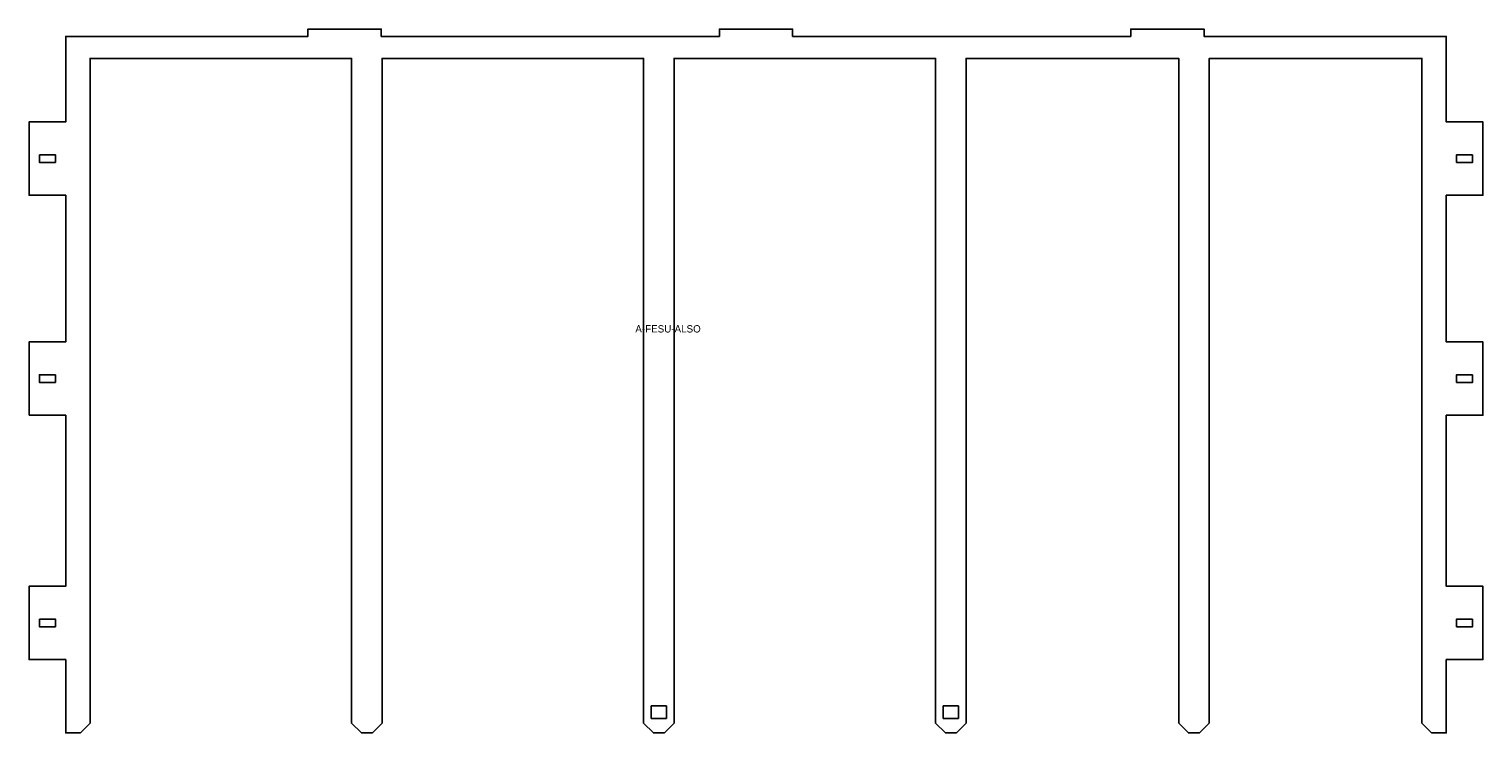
# Model space of a CAD drawing. Header units: millimetres. Extents: x 0 to 1190, y 0 to 576.
import ezdxf
from ezdxf.enums import TextEntityAlignment as Align

# ---------------------------------------------------------------- set-up
doc = ezdxf.new("R2010")
doc.units = ezdxf.units.MM
doc.layers.add('JELOLES', color=5, linetype='Continuous')
doc.layers.add('VAGAS', color=1, linetype='Continuous')

msp = doc.modelspace()

# ---------------------------------------------------------------- linework, layer by layer
at = {"layer": 'VAGAS'}
for points in [[(0, 260), (0, 320), (30, 320), (30, 440), (0, 440), (0, 500), (30, 500), (30, 570), (228.3, 570), (228.3, 576), (288.3, 576), (288.3, 570), (565, 570), (565, 576), (625, 576), (625, 570), (901.7, 570), (901.7, 576), (961.7, 576), (961.7, 570), (1160, 570), (1160, 500), (1190, 500), (1190, 440), (1160, 440), (1160, 320), (1190, 320), (1190, 260), (1160, 260), (1160, 120), (1190, 120), (1190, 60), (1160, 60), (1160, 0), (1148, 0), (1140, 8), (1140, 552), (966, 552), (966, 8), (958, 0), (949, 0), (941, 8), (941, 552), (767, 552), (767, 8), (759, 0), (750, 0), (742, 8), (742, 552), (528, 552), (528, 8), (520, 0), (511, 0), (503, 8), (503, 552), (289, 552), (289, 8), (281, 0), (272, 0), (264, 8), (264, 552), (50, 552), (50, 8), (42, 0), (30, 0), (30, 60), (0, 60), (0, 120), (30, 120), (30, 260)], [(8.5, 473.1), (8.5, 466.9), (21.5, 466.9), (21.5, 473.1)], [(1181.5, 473.1), (1168.5, 473.1), (1168.5, 466.9), (1181.5, 466.9)], [(21.5, 293.1), (8.5, 293.1), (8.5, 286.9), (21.5, 286.9)], [(1181.5, 293.1), (1168.5, 293.1), (1168.5, 286.9), (1181.5, 286.9)], [(8.5, 93.1), (8.5, 86.9), (21.5, 86.9), (21.5, 93.1)], [(1181.5, 93.1), (1168.5, 93.1), (1168.5, 86.9), (1181.5, 86.9)], [(521.7, 11.9), (521.7, 22.1), (509.3, 22.1), (509.3, 11.9)], [(760.7, 11.9), (760.7, 22.1), (748.3, 22.1), (748.3, 11.9)]]:
    msp.add_lwpolyline(points, close=True, dxfattribs=at)

# ---------------------------------------------------------------- texts
at = {"layer": 'JELOLES'}
msp.add_text('A-FESU-ALSO', height=6, dxfattribs=at).set_placement((523, 330.7), align=Align.MIDDLE_CENTER)

doc.saveas('drawing.dxf')
